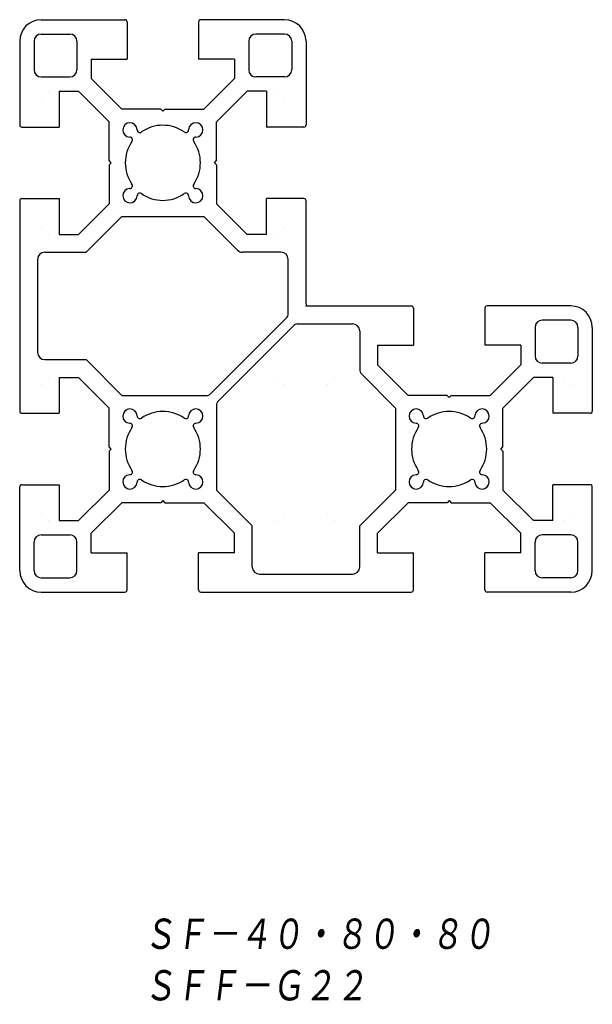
# Model space of a CAD drawing. Extents: x -40 to 40, y -98 to 40.
import ezdxf

# ---------------------------------------------------------------- set-up
doc = ezdxf.new("R2010")
doc.units = 0
doc.layers.get('0').update_dxf_attribs({"linetype": 'CONTINUOUS'})
doc.styles.get("Standard").update_dxf_attribs({"font": 'txt', "bigfont": 'BIGFONT'})

msp = doc.modelspace()

# ---------------------------------------------------------------- linework, layer by layer
at = {"color": 7, "linetype": 'CONTINUOUS'}
for p, q in [((-37, 40), (-25.3, 40)), ((-3, 40), (-14.7, 40)), ((-25, 39.7), (-25, 34.5)), ((-15, 39.7), (-15, 34.5)), ((-37, 38), (-33, 38)), ((-3, 38), (-7, 38)), ((-40, 37), (-40, 25.3)), ((-38, 37), (-38, 33)), ((-32, 37), (-32, 33)), ((-8, 37), (-8, 33)), ((-2, 37), (-2, 33)), ((0, 37), (0, 25.3)), ((-30, 34.5), (-25, 34.5)), ((-30, 34.5), (-30, 31.77)), ((-10, 34.5), (-15, 34.5)), ((-10, 34.5), (-10, 31.77)), ((-37, 32), (-33, 32)), ((-30, 31.77), (-25.73, 27.5)), ((-10, 31.77), (-14.27, 27.5)), ((-3, 32), (-7, 32)), ((-37, 29), (-37, 29)), ((-36, 30), (-36, 30)), ((-34.5, 30), (-34.5, 25)), ((-34.5, 30), (-31.77, 30)), ((-31.77, 30), (-27.5, 25.73)), ((-8.23, 30), (-12.5, 25.73)), ((-5.5, 30), (-8.23, 30)), ((-5.5, 30), (-5.5, 25)), ((-4, 30), (-4, 30)), ((-4, 30), (-4, 30)), ((-3, 29), (-3, 29)), ((-3, 29), (-3, 29)), ((-20.3, 27.5), (-25.73, 27.5)), ((-20, 27.2), (-20.3, 27.5)), ((-20, 27.2), (-19.7, 27.5)), ((-19.7, 27.5), (-14.27, 27.5)), ((-39.7, 25), (-34.5, 25)), ((-27.5, 20.3), (-27.5, 25.73)), ((-12.5, 20.3), (-12.5, 25.73)), ((-0.3, 25), (-5.5, 25)), ((-27.2, 20), (-27.5, 20.3)), ((-27.2, 20), (-27.5, 19.7)), ((-27.5, 19.7), (-27.5, 14.27)), ((-12.8, 20), (-12.5, 20.3)), ((-12.8, 20), (-12.5, 19.7)), ((-12.5, 19.7), (-12.5, 14.27)), ((-40, 14.7), (-40, -14.7)), ((-39.7, 15), (-34.5, 15)), ((-34.5, 15), (-34.5, 10)), ((-31.77, 10), (-27.5, 14.27)), ((-8.23, 10), (-12.5, 14.27)), ((-5.5, 10), (-5.5, 15)), ((-0.3, 15), (-5.5, 15)), ((0, 0.3), (0, 14.7)), ((-30.73, 7.5), (-25.73, 12.5)), ((-25.73, 12.5), (-14.27, 12.5)), ((-14.27, 12.5), (-9.56, 7.79)), ((-37, 11), (-37, 11)), ((-37, 11), (-37, 11)), ((-36, 10), (-36, 10)), ((-36, 10), (-36, 10)), ((-36, 10), (-36, 10)), ((-34.5, 10), (-31.77, 10)), ((-5.5, 10), (-8.23, 10)), ((-4, 10), (-4, 10)), ((-4, 10), (-4, 10)), ((-4, 10), (-4, 10)), ((-3, 11), (-3, 11)), ((-3, 11), (-3, 11)), ((-36.5, 7.5), (-30.73, 7.5)), ((-3.5, 7.5), (-8.85, 7.5)), ((-37.5, 6.5), (-37.5, -6.5)), ((-2.5, -1.23), (-2.5, 6.5)), ((0.3, 0), (14.7, 0)), ((37, 0), (25.3, 0)), ((15, -0.3), (15, -5.5)), ((25, -0.3), (25, -5.5)), ((-13.41, -12.35), (-2.65, -1.59)), ((-12.35, -13.41), (-1.59, -2.65)), ((-1.23, -2.5), (6.5, -2.5)), ((37, -2), (33, -2)), ((7.5, -3.5), (7.5, -8.85)), ((32, -3), (32, -7)), ((38, -3), (38, -7)), ((40, -3), (40, -14.7)), ((10, -5.5), (15, -5.5)), ((10, -5.5), (10, -8.23)), ((30, -5.5), (25, -5.5)), ((30, -5.5), (30, -8.23)), ((-36.5, -7.5), (-30.73, -7.5)), ((-30.73, -7.5), (-25.73, -12.5)), ((10, -8.23), (14.27, -12.5)), ((30, -8.23), (25.73, -12.5)), ((37, -8), (33, -8)), ((7.79, -9.56), (12.5, -14.27)), ((-37, -11), (-37, -11)), ((-36, -10), (-36, -10)), ((-34.5, -10), (-34.5, -15)), ((-34.5, -10), (-31.77, -10)), ((-31.77, -10), (-27.5, -14.27)), ((-4, -10), (-4, -10)), ((-4, -10), (-4, -10)), ((-3, -11), (-3, -11)), ((-3, -11), (-3, -11)), ((3, -11), (3, -11)), ((4, -10), (4, -10)), ((31.77, -10), (27.5, -14.27)), ((34.5, -10), (31.77, -10)), ((34.5, -10), (34.5, -15)), ((36, -10), (36, -10)), ((36, -10), (36, -10)), ((37, -11), (37, -11)), ((37, -11), (37, -11)), ((-25.73, -12.5), (-13.77, -12.5)), ((19.7, -12.5), (14.27, -12.5)), ((20, -12.8), (19.7, -12.5)), ((20, -12.8), (20.3, -12.5)), ((20.3, -12.5), (25.73, -12.5)), ((-39.7, -15), (-34.5, -15)), ((-27.5, -19.7), (-27.5, -14.27)), ((-12.5, -13.77), (-12.5, -25.73)), ((12.5, -14.27), (12.5, -25.73)), ((27.5, -19.7), (27.5, -14.27)), ((39.7, -15), (34.5, -15)), ((-27.2, -20), (-27.5, -19.7)), ((-27.2, -20), (-27.5, -20.3)), ((-27.5, -20.3), (-27.5, -25.73)), ((27.2, -20), (27.5, -19.7)), ((27.2, -20), (27.5, -20.3)), ((27.5, -20.3), (27.5, -25.73)), ((-40, -37), (-40, -25.3)), ((-39.7, -25), (-34.5, -25)), ((-34.5, -25), (-34.5, -30)), ((-31.77, -30), (-27.5, -25.73)), ((-7.5, -30.73), (-12.5, -25.73)), ((7.5, -30.73), (12.5, -25.73)), ((31.77, -30), (27.5, -25.73)), ((34.5, -30), (34.5, -25)), ((39.7, -25), (34.5, -25)), ((40, -37), (40, -25.3)), ((-30, -31.77), (-25.73, -27.5)), ((-20.3, -27.5), (-25.73, -27.5)), ((-20, -27.2), (-20.3, -27.5)), ((-20, -27.2), (-19.7, -27.5)), ((-19.7, -27.5), (-14.27, -27.5)), ((-10, -31.77), (-14.27, -27.5)), ((10, -31.77), (14.27, -27.5)), ((19.7, -27.5), (14.27, -27.5)), ((20, -27.2), (19.7, -27.5)), ((20, -27.2), (20.3, -27.5)), ((20.3, -27.5), (25.73, -27.5)), ((30, -31.77), (25.73, -27.5)), ((-37, -29), (-37, -29)), ((-37, -29), (-37, -29)), ((-36, -30), (-36, -30)), ((-36, -30), (-36, -30)), ((-36, -30), (-36, -30)), ((-34.5, -30), (-31.77, -30)), ((-4, -30), (-4, -30)), ((-4, -30), (-4, -30)), ((-4, -30), (-4, -30)), ((-3, -29), (-3, -29)), ((-3, -29), (-3, -29)), ((3, -29), (3, -29)), ((3, -29), (3, -29)), ((4, -30), (4, -30)), ((4, -30), (4, -30)), ((4, -30), (4, -30)), ((34.5, -30), (31.77, -30)), ((36, -30), (36, -30)), ((36, -30), (36, -30)), ((36, -30), (36, -30)), ((37, -29), (37, -29)), ((37, -29), (37, -29)), ((-7.5, -36.5), (-7.5, -30.73)), ((7.5, -36.5), (7.5, -30.73)), ((-38, -37), (-38, -33)), ((-37, -32), (-33, -32)), ((-32, -37), (-32, -33)), ((-30, -34.5), (-30, -31.77)), ((-10, -34.5), (-10, -31.77)), ((10, -34.5), (10, -31.77)), ((30, -34.5), (30, -31.77)), ((32, -37), (32, -33)), ((37, -32), (33, -32)), ((38, -37), (38, -33)), ((-30, -34.5), (-25, -34.5)), ((-25, -39.7), (-25, -34.5)), ((-15, -39.7), (-15, -34.5)), ((-10, -34.5), (-15, -34.5)), ((10, -34.5), (15, -34.5)), ((15, -39.7), (15, -34.5)), ((25, -39.7), (25, -34.5)), ((30, -34.5), (25, -34.5)), ((-37, -38), (-33, -38)), ((-6.5, -37.5), (6.5, -37.5)), ((37, -38), (33, -38)), ((-37, -40), (-25.3, -40)), ((-14.7, -40), (14.7, -40)), ((37, -40), (25.3, -40))]:
    msp.add_line(p, q, dxfattribs=at)
for centre, radius, start, end in [((-37, 37), 3, 90, 180), ((-25.3, 39.7), 0.3, 0, 90), ((-14.7, 39.7), 0.3, 90, 180), ((-3, 37), 3, 0, 90), ((-37, 37), 1, 90, 180), ((-33, 37), 1, 0, 90), ((-7, 37), 1, 90, 180), ((-3, 37), 1, 360, 90), ((-37, 33), 1, 180, 270), ((-33, 33), 1, 270, 0), ((-7, 33), 1, 180, 270), ((-3, 33), 1, 270, 360), ((-39.7, 25.3), 0.3, 180, 270), ((-24.6, 24.6), 1, 1.6015, 268.3985), ((-20, 20), 5.25, 55.242, 124.758), ((-15.4, 24.6), 1, 271.6015, 178.3984), ((-0.3, 25.3), 0.3, 270, 0), ((-24.64, 23.2), 0.4, 16.8616, 88.3985), ((-23.2, 24.64), 0.4, 181.6016, 253.1979), ((-23.22, 24.64), 0.4, 256.8143, 304.758), ((-16.78, 24.64), 0.4, 235.242, 283.1857), ((-16.8, 24.64), 0.4, 286.8021, 358.3985), ((-15.36, 23.2), 0.4, 91.6016, 163.2058), ((-20, 20), 5.25, 145.242, 214.758), ((-24.64, 23.22), 0.4, 325.242, 13.242), ((-15.36, 23.22), 0.4, 166.8243, 214.758), ((-20, 20), 5.25, 325.242, 34.758), ((-24.64, 16.8), 0.4, 271.6015, 343.1305), ((-24.64, 16.78), 0.4, 346.748, 34.758), ((-15.36, 16.78), 0.4, 145.242, 193.1857), ((-15.36, 16.8), 0.4, 196.8021, 268.3985), ((-24.6, 15.4), 1, 91.6016, 358.3984), ((-23.2, 15.36), 0.4, 106.8021, 178.3984), ((-23.22, 15.36), 0.4, 55.242, 103.1857), ((-20, 20), 5.25, 235.242, 304.758), ((-16.78, 15.36), 0.4, 76.8143, 124.758), ((-16.8, 15.36), 0.4, 1.2914, 73.1979), ((-15.4, 15.4), 1, 181.4778, 88.3985), ((-39.7, 14.7), 0.3, 90, 180), ((-0.3, 14.7), 0.3, 360, 90), ((-36.5, 6.5), 1, 90, 180), ((-8.85, 8.5), 1, 225, 270), ((-3.5, 6.5), 1, 0, 90), ((0.3, 0.3), 0.3, 180, 270), ((37, -3), 3, 0, 90), ((-3, -1.23), 0.5, 315, 360), ((14.7, -0.3), 0.3, 0, 90), ((25.3, -0.3), 0.3, 90, 180), ((-1.23, -3), 0.5, 90, 135), ((6.5, -3.5), 1, 0, 90), ((33, -3), 1, 90, 180), ((37, -3), 1, 360, 90), ((-36.5, -6.5), 1, 180, 270), ((33, -7), 1, 180, 270), ((37, -7), 1, 270, 360), ((8.5, -8.85), 1, 180, 225), ((-13.77, -12), 0.5, 270, 315), ((-12, -13.77), 0.5, 135, 180), ((-39.7, -14.7), 0.3, 180, 270), ((-24.6, -15.4), 1, 1.6015, 268.3985), ((-20, -20), 5.25, 55.242, 124.758), ((-15.4, -15.4), 1, 271.6015, 178.3984), ((15.4, -15.4), 1, 1.6015, 268.3985), ((20, -20), 5.25, 55.242, 124.758), ((24.6, -15.4), 1, 271.6015, 178.3984), ((39.7, -14.7), 0.3, 270, 0), ((-24.64, -16.8), 0.4, 16.8616, 88.3985), ((-23.2, -15.36), 0.4, 181.6016, 253.1979), ((-23.22, -15.36), 0.4, 256.8143, 304.758), ((-16.78, -15.36), 0.4, 235.242, 283.1857), ((-16.8, -15.36), 0.4, 286.8021, 358.3985), ((-15.36, -16.8), 0.4, 91.6016, 163.2058), ((15.36, -16.8), 0.4, 16.8616, 88.3985), ((16.8, -15.36), 0.4, 181.6016, 253.1979), ((16.78, -15.36), 0.4, 256.8143, 304.758), ((23.22, -15.36), 0.4, 235.242, 283.1857), ((23.2, -15.36), 0.4, 286.8021, 358.3985), ((24.64, -16.8), 0.4, 91.6016, 163.2058), ((-20, -20), 5.25, 145.242, 214.758), ((-24.64, -16.78), 0.4, 325.242, 13.242), ((-15.36, -16.78), 0.4, 166.8243, 214.758), ((-20, -20), 5.25, 325.242, 34.758), ((20, -20), 5.25, 145.242, 214.758), ((15.36, -16.78), 0.4, 325.242, 13.242), ((24.64, -16.78), 0.4, 166.8243, 214.758), ((20, -20), 5.25, 325.242, 34.758), ((-24.64, -23.2), 0.4, 271.6015, 343.1305), ((-24.64, -23.22), 0.4, 346.748, 34.758), ((-15.36, -23.22), 0.4, 145.242, 193.1857), ((-15.36, -23.2), 0.4, 196.8021, 268.3985), ((15.36, -23.2), 0.4, 271.6015, 343.1305), ((15.36, -23.22), 0.4, 346.748, 34.758), ((24.64, -23.22), 0.4, 145.242, 193.1857), ((24.64, -23.2), 0.4, 196.8021, 268.3985), ((-24.6, -24.6), 1, 91.6016, 358.3984), ((-23.2, -24.64), 0.4, 106.8021, 178.3984), ((-23.22, -24.64), 0.4, 55.242, 103.1857), ((-20, -20), 5.25, 235.242, 304.758), ((-16.78, -24.64), 0.4, 76.8143, 124.758), ((-16.8, -24.64), 0.4, 1.2914, 73.1979), ((-15.4, -24.6), 1, 181.4778, 88.3985), ((15.4, -24.6), 1, 91.6016, 358.3984), ((16.8, -24.64), 0.4, 106.8021, 178.3984), ((16.78, -24.64), 0.4, 55.242, 103.1857), ((20, -20), 5.25, 235.242, 304.758), ((23.22, -24.64), 0.4, 76.8143, 124.758), ((23.2, -24.64), 0.4, 1.2914, 73.1979), ((24.6, -24.6), 1, 181.4778, 88.3985), ((-39.7, -25.3), 0.3, 90, 180), ((39.7, -25.3), 0.3, 360, 90), ((-37, -33), 1, 90, 180), ((-33, -33), 1, 0, 90), ((33, -33), 1, 90, 180), ((37, -33), 1, 0, 90), ((-37, -37), 3, 180, 270), ((-37, -37), 1, 180, 270), ((-33, -37), 1, 270, 0), ((-6.5, -36.5), 1, 180, 270), ((6.5, -36.5), 1, 270, 0), ((33, -37), 1, 180, 270), ((37, -37), 1, 270, 0), ((37, -37), 3, 270, 0), ((-25.3, -39.7), 0.3, 270, 0), ((-14.7, -39.7), 0.3, 180, 270), ((14.7, -39.7), 0.3, 270, 0), ((25.3, -39.7), 0.3, 180, 270)]:
    msp.add_arc(centre, radius, start, end, dxfattribs=at)
msp.add_point((0, 0), dxfattribs=at)
msp.add_point((0, 0), dxfattribs=at)

# ---------------------------------------------------------------- texts
at = {"color": 7, "linetype": 'CONTINUOUS', "oblique": 7}
for s, width, p in [('ＳＦ－４０・８０・８０\u3000\u3000', 0.843495, (-22.7, -90.32)), ('ＳＦＦ－Ｇ２２', 0.846339, (-22.7, -97.52))]:
    msp.add_text(s, height=4.8, dxfattribs=dict(at, width=width)).set_placement(p)

doc.saveas('drawing.dxf')
